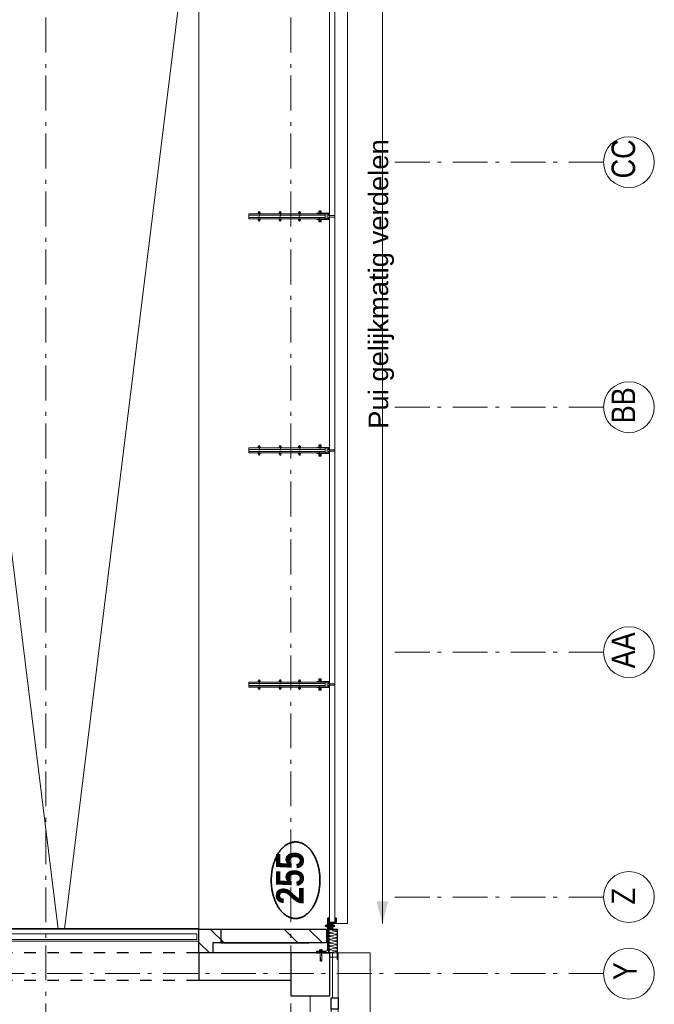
# Model space of a CAD drawing. Header units: millimetres. Extents: x 274596 to 660162, y 141333 to 298920.
# Tile 69 of 165: x 392655 to 397219, y 226045 to 233119. Entities that reach past the tile are written whole.
import ezdxf
from ezdxf.enums import TextEntityAlignment as Align

# ---------------------------------------------------------------- set-up
doc = ezdxf.new("R2010")
doc.units = ezdxf.units.MM
doc.header["$LTSCALE"] = 400
for name, pattern in [('STYLE_01', [0.416641, 0.208282, -0.208359]), ('STYLE_02', [0.694427, 0.486069, -0.208359]), ('STYLE_06', [1.041641, 0.625, -0.208282, 0.069427, -0.138931]), ('STYLE_21', [0.138889, 0.069444, -0.069444])]:
    doc.linetypes.add(name, pattern=pattern)
for name, color, linetype, lineweight in [('Buitenkozijnen', 140, 'Continuous', 15), ('Detailaanduiding', 5, 'Continuous', 70), ('leuning', 43, 'Continuous', 5), ('mat-baksteen', 5, 'Continuous', 25), ('mat-beton (ihwg)', 5, 'Continuous', 25), ('mat-glas-vert', 5, 'Continuous', 15), ('mat-naaldhout', 140, 'Continuous', 15), ('mat-staal', 5, 'Continuous', 25), ('mat-staal_zink', 140, 'Continuous', 15), ('None', 7, 'Continuous', 9), ('Sloopwerk', 92, 'Continuous', 25), ('Tekst', 140, 'Continuous', 15)]:
    doc.layers.add(name, color=color, linetype=linetype, lineweight=lineweight)
doc.styles.add('Arial', font='arial.ttf', dxfattribs={"height": 211.666667})
doc.styles.add('Arial Narrow', font='ARIALN.TTF', dxfattribs={"height": 222.25})
doc.styles.add('Arial Narrow (bold)', font='ARIALNB.TTF', dxfattribs={"height": 172.861111})
doc.styles.get("Standard").update_dxf_attribs({"font": 'arial.ttf'})

# ---------------------------------------------------------------- blocks, each defined once
blk = doc.blocks.new('*U200')
at = {"layer": 'None', "color": 43, "linetype": 'Continuous', "lineweight": 9}
for p, q in [((25680.9, 2244.8), (25935.9, 2244.8)), ((25935.9, 2244.8), (25935.9, 1044.8)), ((25935.9, 1044.8), (25680.9, 1044.8))]:
    blk.add_line(p, q, dxfattribs=at)
at = {"layer": 'None', "color": 43, "linetype": 'STYLE_01', "lineweight": 9}
blk.add_line((25680.9, 2244.8), (25680.9, 1044.8), dxfattribs=at)
blk = doc.blocks.new('*U201')
at = {"layer": 'None', "color": 43, "linetype": 'Continuous', "lineweight": 9}
for p, q in [((25910.9, 2244.8), (26165.9, 2244.8)), ((26165.9, 2244.8), (26165.9, 1044.8)), ((26165.9, 1044.8), (25910.9, 1044.8))]:
    blk.add_line(p, q, dxfattribs=at)
at = {"layer": 'None', "color": 43, "linetype": 'STYLE_01', "lineweight": 9}
blk.add_line((25910.9, 2244.8), (25910.9, 1044.8), dxfattribs=at)
blk = doc.blocks.new('*U202')
at = {"layer": 'None', "color": 43, "linetype": 'Continuous', "lineweight": 9}
for p, q in [((26140.9, 2244.8), (26395.9, 2244.8)), ((26395.9, 2244.8), (26395.9, 1044.8)), ((26395.9, 1044.8), (26140.9, 1044.8))]:
    blk.add_line(p, q, dxfattribs=at)
at = {"layer": 'None', "color": 43, "linetype": 'STYLE_01', "lineweight": 9}
blk.add_line((26140.9, 2244.8), (26140.9, 1044.8), dxfattribs=at)
blk = doc.blocks.new('*U203')
at = {"layer": 'None', "color": 43, "linetype": 'Continuous', "lineweight": 9}
for p, q in [((26370.9, 2244.8), (26625.9, 2244.8)), ((26625.9, 2244.8), (26625.9, 1044.8)), ((26625.9, 1044.8), (26370.9, 1044.8))]:
    blk.add_line(p, q, dxfattribs=at)
at = {"layer": 'None', "color": 43, "linetype": 'STYLE_01', "lineweight": 9}
blk.add_line((26370.9, 2244.8), (26370.9, 1044.8), dxfattribs=at)
blk = doc.blocks.new('*U204')
at = {"layer": 'None', "color": 43, "linetype": 'Continuous', "lineweight": 9}
for p, q in [((26600.9, 2244.8), (26855.9, 2244.8)), ((26855.9, 2244.8), (26855.9, 1044.8)), ((26855.9, 1044.8), (26600.9, 1044.8))]:
    blk.add_line(p, q, dxfattribs=at)
at = {"layer": 'None', "color": 43, "linetype": 'STYLE_01', "lineweight": 9}
blk.add_line((26600.9, 2244.8), (26600.9, 1044.8), dxfattribs=at)
blk = doc.blocks.new('*U205')
at = {"layer": 'None', "color": 8, "linetype": 'Continuous', "lineweight": 5}
for p, q in [((28385.9, 2244.8), (28640.9, 2244.8)), ((28640.9, 2244.8), (28640.9, 1044.8)), ((28640.9, 1044.8), (28385.9, 1044.8))]:
    blk.add_line(p, q, dxfattribs=at)
at = {"layer": 'None', "color": 8, "linetype": 'STYLE_01', "lineweight": 5}
blk.add_line((28385.9, 2244.8), (28385.9, 1044.8), dxfattribs=at)
blk = doc.blocks.new('*U206')
at = {"layer": 'None', "color": 8, "linetype": 'Continuous', "lineweight": 5}
for p, q in [((28615.9, 2244.8), (28870.9, 2244.8)), ((28870.9, 2244.8), (28870.9, 1044.8)), ((28870.9, 1044.8), (28615.9, 1044.8))]:
    blk.add_line(p, q, dxfattribs=at)
at = {"layer": 'None', "color": 8, "linetype": 'STYLE_01', "lineweight": 5}
blk.add_line((28615.9, 2244.8), (28615.9, 1044.8), dxfattribs=at)
blk = doc.blocks.new('*U207')
at = {"layer": 'None', "color": 8, "linetype": 'Continuous', "lineweight": 5}
for p, q in [((28845.9, 2244.8), (29100.9, 2244.8)), ((29100.9, 2244.8), (29100.9, 1044.8)), ((29100.9, 1044.8), (28845.9, 1044.8))]:
    blk.add_line(p, q, dxfattribs=at)
at = {"layer": 'None', "color": 8, "linetype": 'STYLE_01', "lineweight": 5}
blk.add_line((28845.9, 2244.8), (28845.9, 1044.8), dxfattribs=at)
blk = doc.blocks.new('*U208')
at = {"layer": 'None', "color": 8, "linetype": 'Continuous', "lineweight": 5}
for p, q in [((29075.9, 2244.8), (29330.9, 2244.8)), ((29330.9, 2244.8), (29330.9, 1044.8)), ((29330.9, 1044.8), (29075.9, 1044.8))]:
    blk.add_line(p, q, dxfattribs=at)
at = {"layer": 'None', "color": 8, "linetype": 'STYLE_01', "lineweight": 5}
blk.add_line((29075.9, 2244.8), (29075.9, 1044.8), dxfattribs=at)
blk = doc.blocks.new('*U209')
at = {"layer": 'None', "color": 8, "linetype": 'Continuous', "lineweight": 5}
for p, q in [((29305.9, 2244.8), (29560.9, 2244.8)), ((29560.9, 2244.8), (29560.9, 1044.8)), ((29560.9, 1044.8), (29305.9, 1044.8))]:
    blk.add_line(p, q, dxfattribs=at)
at = {"layer": 'None', "color": 8, "linetype": 'STYLE_01', "lineweight": 5}
blk.add_line((29305.9, 2244.8), (29305.9, 1044.8), dxfattribs=at)
blk = doc.blocks.new('*U210')
at = {"layer": 'None', "color": 8, "linetype": 'Continuous', "lineweight": 5}
for p, q in [((29535.9, 2244.8), (29790.9, 2244.8)), ((29790.9, 2244.8), (29790.9, 1044.8)), ((29790.9, 1044.8), (29535.9, 1044.8))]:
    blk.add_line(p, q, dxfattribs=at)
at = {"layer": 'None', "color": 8, "linetype": 'STYLE_01', "lineweight": 5}
blk.add_line((29535.9, 2244.8), (29535.9, 1044.8), dxfattribs=at)
blk = doc.blocks.new('*U211')
at = {"layer": 'None', "color": 8, "linetype": 'Continuous', "lineweight": 5}
for p, q in [((29765.9, 2244.8), (30020.9, 2244.8)), ((30020.9, 2244.8), (30020.9, 1044.8)), ((30020.9, 1044.8), (29765.9, 1044.8))]:
    blk.add_line(p, q, dxfattribs=at)
at = {"layer": 'None', "color": 8, "linetype": 'STYLE_01', "lineweight": 5}
blk.add_line((29765.9, 2244.8), (29765.9, 1044.8), dxfattribs=at)
blk = doc.blocks.new('*U212')
at = {"layer": 'None', "color": 8, "linetype": 'Continuous', "lineweight": 5}
for p, q in [((29995.9, 2244.8), (30250.9, 2244.8)), ((30250.9, 2244.8), (30250.9, 1044.8)), ((30250.9, 1044.8), (29995.9, 1044.8))]:
    blk.add_line(p, q, dxfattribs=at)
at = {"layer": 'None', "color": 8, "linetype": 'STYLE_01', "lineweight": 5}
blk.add_line((29995.9, 2244.8), (29995.9, 1044.8), dxfattribs=at)
blk = doc.blocks.new('*U213')
at = {"layer": 'None', "color": 8, "linetype": 'Continuous', "lineweight": 5}
for p, q in [((30225.9, 2244.8), (30480.9, 2244.8)), ((30480.9, 2244.8), (30480.9, 1044.8)), ((30480.9, 1044.8), (30225.9, 1044.8))]:
    blk.add_line(p, q, dxfattribs=at)
at = {"layer": 'None', "color": 8, "linetype": 'STYLE_01', "lineweight": 5}
blk.add_line((30225.9, 2244.8), (30225.9, 1044.8), dxfattribs=at)
blk = doc.blocks.new('*U214')
at = {"layer": 'None', "color": 8, "linetype": 'Continuous', "lineweight": 5}
for p, q in [((30455.9, 2244.8), (30710.9, 2244.8)), ((30710.9, 2244.8), (30710.9, 1044.8)), ((30710.9, 1044.8), (30455.9, 1044.8))]:
    blk.add_line(p, q, dxfattribs=at)
at = {"layer": 'None', "color": 8, "linetype": 'STYLE_01', "lineweight": 5}
blk.add_line((30455.9, 2244.8), (30455.9, 1044.8), dxfattribs=at)
blk = doc.blocks.new('*U215')
at = {"layer": 'None', "color": 8, "linetype": 'Continuous', "lineweight": 5}
for p, q in [((30685.9, 2244.8), (30940.9, 2244.8)), ((30940.9, 2244.8), (30940.9, 1044.8)), ((30940.9, 1044.8), (30685.9, 1044.8))]:
    blk.add_line(p, q, dxfattribs=at)
at = {"layer": 'None', "color": 8, "linetype": 'STYLE_01', "lineweight": 5}
blk.add_line((30685.9, 2244.8), (30685.9, 1044.8), dxfattribs=at)
blk = doc.blocks.new('*U216')
at = {"layer": 'None', "color": 8, "linetype": 'Continuous', "lineweight": 5}
for p, q in [((30915.9, 2244.8), (31170.9, 2244.8)), ((31170.9, 2244.8), (31170.9, 1044.8)), ((31170.9, 1044.8), (30915.9, 1044.8))]:
    blk.add_line(p, q, dxfattribs=at)
at = {"layer": 'None', "color": 8, "linetype": 'STYLE_01', "lineweight": 5}
blk.add_line((30915.9, 2244.8), (30915.9, 1044.8), dxfattribs=at)
blk = doc.blocks.new('*U217')
at = {"layer": 'None', "color": 8, "linetype": 'Continuous', "lineweight": 5}
for p, q in [((31145.9, 2244.8), (31400.9, 2244.8)), ((31400.9, 2244.8), (31400.9, 1044.8)), ((31400.9, 1044.8), (31145.9, 1044.8))]:
    blk.add_line(p, q, dxfattribs=at)
at = {"layer": 'None', "color": 8, "linetype": 'STYLE_01', "lineweight": 5}
blk.add_line((31145.9, 2244.8), (31145.9, 1044.8), dxfattribs=at)
blk = doc.blocks.new('*U218')
at = {"layer": 'None', "color": 8, "linetype": 'Continuous', "lineweight": 5}
for p, q in [((31375.9, 2244.8), (31630.9, 2244.8)), ((31630.9, 2244.8), (31630.9, 1044.8)), ((31630.9, 1044.8), (31375.9, 1044.8))]:
    blk.add_line(p, q, dxfattribs=at)
at = {"layer": 'None', "color": 8, "linetype": 'STYLE_01', "lineweight": 5}
blk.add_line((31375.9, 2244.8), (31375.9, 1044.8), dxfattribs=at)
blk = doc.blocks.new('*U219')
at = {"layer": 'None', "color": 8, "linetype": 'Continuous', "lineweight": 5}
for p, q in [((31605.9, 2244.8), (31860.9, 2244.8)), ((31860.9, 2244.8), (31860.9, 1044.8)), ((31860.9, 1044.8), (31605.9, 1044.8))]:
    blk.add_line(p, q, dxfattribs=at)
at = {"layer": 'None', "color": 8, "linetype": 'STYLE_01', "lineweight": 5}
blk.add_line((31605.9, 2244.8), (31605.9, 1044.8), dxfattribs=at)
blk = doc.blocks.new('*X220')
at = {"layer": 'None', "lineweight": 9}
blk.add_line((29075.7, 615), (29175.7, 715), dxfattribs=at)
blk = doc.blocks.new('*U221')
at = {"layer": 'leuning', "color": 140, "lineweight": 15}
for p, q in [((25185.9, 2675), (25185.9, 2258.3)), ((25185.9, 2675), (25225.9, 2675)), ((25225.9, 2675), (25225.9, 2298.3)), ((31860.9, 2298.3), (25225.9, 2298.3)), ((31860.9, 2298.3), (31860.9, 2258.3)), ((31860.9, 2258.3), (25185.9, 2258.3)), ((25185.9, 1031.3), (25185.9, 615)), ((25185.9, 1031.3), (31860.9, 1031.3)), ((25225.9, 991.3), (25225.9, 615)), ((25225.9, 991.3), (31860.9, 991.3)), ((31860.9, 991.3), (31860.9, 1031.3)), ((25185.9, 615), (25225.9, 615))]:
    blk.add_line(p, q, dxfattribs=at)
at = {"layer": 'mat-baksteen', "lineweight": 25}
for p, q in [((29021.1, 715), (29021.1, 615)), ((29291.1, 715), (29021.1, 715)), ((29191.1, 615), (29021.1, 615))]:
    blk.add_line(p, q, dxfattribs=at)
at = {"layer": 'None', "color": 8, "linetype": 'STYLE_01', "lineweight": 5}
for p, q in [((25090.9, 2700), (25090.9, 590)), ((25767.4, 2249.8), (25767.4, 1039.8)), ((25847.4, 2249.8), (25847.4, 1039.8)), ((26457.4, 2249.8), (26457.4, 1039.8)), ((26537.4, 2249.8), (26537.4, 1039.8)), ((28473.4, 2249.8), (28473.4, 1039.8)), ((28553.4, 2249.8), (28553.4, 1039.8)), ((29162.4, 2249.8), (29162.4, 1039.8)), ((29242.4, 2249.8), (29242.4, 1039.8)), ((30082.4, 2249.8), (30082.4, 1039.8)), ((30162.4, 2249.8), (30162.4, 1039.8)), ((30773.4, 2249.8), (30773.4, 1039.8)), ((30853.4, 2249.8), (30853.4, 1039.8))]:
    blk.add_line(p, q, dxfattribs=at)
at = {"layer": 'None', "color": 43, "lineweight": 9}
for p, q in [((25172.9, 2700), (25172.9, 590)), ((25265.9, 2700), (25265.9, 590)), ((25184.9, 2296.8), (31860.9, 2296.8)), ((25184.9, 2286.8), (25184.9, 2296.8)), ((25184.9, 2286.8), (31860.9, 2286.8)), ((25184.9, 2269.8), (31860.9, 2269.8)), ((25184.9, 2249.8), (25184.9, 2269.8)), ((31860.9, 2286.8), (31860.9, 2296.8)), ((31860.9, 2249.8), (31860.9, 2269.8)), ((25184.9, 2249.8), (31860.9, 2249.8)), ((25184.9, 1039.8), (25184.9, 1019.8)), ((31860.9, 1039.8), (25184.9, 1039.8)), ((31860.9, 1019.8), (25184.9, 1019.8)), ((25184.9, 1002.8), (25184.9, 992.8)), ((31860.9, 1002.8), (25184.9, 1002.8)), ((31860.9, 992.8), (25184.9, 992.8)), ((31860.9, 1039.8), (31860.9, 1019.8)), ((31860.9, 1002.8), (31860.9, 992.8))]:
    blk.add_line(p, q, dxfattribs=at)
at = {"layer": 'None', "color": 8, "linetype": 'Continuous', "lineweight": 5}
for p, q in [((29291.1, 2700), (29291.1, 2298.3)), ((26855.9, 1644.8), (25705.9, 1644.8)), ((31860.9, 1644.8), (28410.9, 1644.8)), ((29291.1, 991.3), (29291.1, 715))]:
    blk.add_line(p, q, dxfattribs=at)
at = {"layer": 'None', "lineweight": 9}
for p, q in [((27085.9, 2298.3), (27085.9, 2258.3)), ((27085.9, 1031.3), (27085.9, 991.3))]:
    blk.add_line(p, q, dxfattribs=at)
at = {"layer": 'None', "linetype": 'STYLE_06', "lineweight": 9}
for p, q in [((26498.4, 2244.8), (25807.4, 1041.8)), ((26498.4, 1041.8), (25807.4, 2244.8)), ((29202.4, 2244.8), (30122.4, 1044.8)), ((29202.4, 1044.8), (30122.4, 2244.8))]:
    blk.add_line(p, q, dxfattribs=at)
at = {"layer": 'None', "color": 43, "linetype": 'STYLE_01', "lineweight": 9}
for p, q in [((26830.9, 2244.8), (26830.9, 1044.8)), ((23301.1, 390), (21471.1, 390))]:
    blk.add_line(p, q, dxfattribs=at)
at = {"layer": 'None', "color": 43, "linetype": 'Continuous', "lineweight": 9}
for p, q in [((28410.9, 2244.8), (26830.9, 1044.8)), ((26830.9, 2244.8), (28410.9, 1044.8)), ((21471.1, 308), (23301.1, 308)), ((21471.1, 215), (23301.1, 215)), ((21383.1, -120), (21383.1, -4080)), ((21476.1, -120), (21476.1, -4080))]:
    blk.add_line(p, q, dxfattribs=at)
at = {"layer": 'None', "color": 140, "linetype": 'Continuous', "lineweight": 15}
for p, q in [((21486.7, 295), (23286.7, 295)), ((21486.7, 255), (21486.7, 295)), ((23286.7, 255), (23286.7, 295)), ((21486.7, 255), (23286.7, 255)), ((21436.1, -135.7), (21396.1, -135.7)), ((21396.1, -4065.7), (21396.1, -135.7)), ((21436.1, -4065.7), (21436.1, -135.7)), ((21436.1, -4065.7), (21396.1, -4065.7))]:
    blk.add_line(p, q, dxfattribs=at)
at = {"layer": 'None', "color": 92, "linetype": 'STYLE_01', "lineweight": 25}
for p, q in [((21101.1, -4240), (21101.1, -110)), ((21301.1, -4240), (21301.1, -110))]:
    blk.add_line(p, q, dxfattribs=at)
at = {"layer": 'None', "color": 43, "linetype": 'Continuous', "lineweight": 9}
for points in [[(25184.9, 2244.8), (25439.9, 2244.8), (25439.9, 1044.8), (25184.9, 1044.8)], [(25450.9, 2244.8), (25705.9, 2244.8), (25705.9, 1044.8), (25450.9, 1044.8)], [(26855.9, 2244.8), (28145.9, 2244.8), (28145.9, 1044.8), (26855.9, 1044.8)], [(26860.9, 2239.8), (28140.9, 2239.8), (28140.9, 1049.8), (26860.9, 1049.8)], [(28155.9, 2244.8), (28410.9, 2244.8), (28410.9, 1044.8), (28155.9, 1044.8)]]:
    blk.add_lwpolyline(points, close=True, dxfattribs=at)
at = {"layer": 'None', "color": 8, "lineweight": 5}
for points in [[(25705.9, 1644.8), (25864.7, 1687.4), (25864.7, 1602.3)], [(28410.9, 1644.8), (28569.7, 1687.4), (28569.7, 1602.3)]]:
    blk.add_solid(points, dxfattribs=at)
at = {"layer": 'mat-baksteen'}
blk.add_blockref('*X220', (0, 0), dxfattribs=at)
at = {"layer": 'None', "color": 7}
for name in ['*U200', '*U201', '*U202', '*U203', '*U204', '*U205', '*U206', '*U207', '*U208', '*U209', '*U210', '*U211', '*U212', '*U213', '*U214', '*U215', '*U216', '*U217', '*U218', '*U219']:
    blk.add_blockref(name, (0, 0), dxfattribs=at)
blk = doc.blocks.new('*U306')
at = {"layer": 'None', "color": 8, "linetype": 'Continuous', "lineweight": 5}
for points in [[(23301.1, 220), (25297.7, 220), (25297.7, -2140), (23301.1, -2140)], [(27294.4, 220), (29291.1, 220), (29291.1, -2140), (27294.4, -2140)], [(29291.1, -4080), (29291.1, -2100), (21471.1, -2100), (21471.1, -4080)]]:
    blk.add_lwpolyline(points, close=True, dxfattribs=at)
blk.add_lwpolyline([(29291.1, -2100), (21471.1, -3067.7), (21471.1, -3112.3), (29291.1, -4080)], dxfattribs=at)
blk = doc.blocks.new('Gevelpui best 1410 (2D)')
at = {"layer": 'Buitenkozijnen', "lineweight": 15}
for p, q in [((-260, 0), (-260, -1410)), ((-260, 0), (-210, 0)), ((-210, 0), (-210, -1410)), ((-260, -1410), (-210, -1410))]:
    blk.add_line(p, q, dxfattribs=at)
at = {"layer": 'Buitenkozijnen', "color": 92, "lineweight": 25}
for points in [[(-260, 0), (-210, 0), (-210, -80), (-260, -80)], [(-260, -1330), (-210, -1330), (-210, -1410), (-260, -1410)]]:
    blk.add_lwpolyline(points, close=True, dxfattribs=at)
at = {"layer": 'None', "color": 43, "linetype": 'Continuous', "lineweight": 9}
blk.add_line((-410, 15), (-410, -1425), dxfattribs=at)
blk = doc.blocks.new('*X1059')
at = {"layer": 'None', "lineweight": 9}
for p, q in [((21371.1, -4261.2), (21392.2, -4240)), ((21371.1, -4791.9), (21471.1, -4691.9)), ((21469.3, -4870), (21471.1, -4868.3))]:
    blk.add_line(p, q, dxfattribs=at)
blk = doc.blocks.new('*X1278')
at = {"layer": 'None', "lineweight": 9}
for p, q in [((21301.1, -4154.8), (21375.8, -4080)), ((21371.1, -4261.2), (21471.1, -4161.2)), ((21371.1, -4791.9), (21471.1, -4691.9)), ((21371.1, -4968.3), (21471.1, -4868.3))]:
    blk.add_line(p, q, dxfattribs=at)
blk = doc.blocks.new('*U1279')
at = {"layer": 'None', "color": 8, "lineweight": 5}
for p, q in [((21475.1, -5014), (21515.1, -5036.5)), ((21515.1, -5014), (21475.1, -5036.5))]:
    blk.add_line(p, q, dxfattribs=at)
blk.add_lwpolyline([(21475.1, -5014), (21515.1, -5014), (21515.1, -5036.5), (21475.1, -5036.5)], close=True, dxfattribs=at)
blk = doc.blocks.new('*X1280')
at = {"layer": 'None', "lineweight": 25}
for p, q in [((-15.6, 125.8), (-5.6, 135.8)), ((46.9, -94.5), (56.9, -84.5))]:
    blk.add_line(p, q, dxfattribs=at)
at = {"layer": 'None', "lineweight": 9}
blk.add_line((-15.6, -15.6), (-5.6, -5.6), dxfattribs=at)
blk = doc.blocks.new('*U1281')
at = {"layer": 'None', "color": 92, "linetype": 'Continuous', "lineweight": 25, "flags": 128}
blk.add_lwpolyline([(-15.6, -94.5), (-15.6, 155.5), (-13.1, 155.5, -0.414214), (-5.6, 148), (-5.6, -69.5, 0.414214), (9.4, -84.5), (66.9, -84.5, -0.414214), (74.4, -92), (74.4, -94.5)], format="xyb", close=True, dxfattribs=at)
at = {"layer": 'None', "color": 92}
blk.add_blockref('*X1280', (0, 0), dxfattribs=at)
blk = doc.blocks.new('*X1282')
at = {"layer": 'None', "lineweight": 9}
blk.add_line((21520.8, -5066.5), (21525.3, -5062), dxfattribs=at)
blk = doc.blocks.new('ba-bout glaszwaard')
at = {"layer": 'None', "color": 8, "lineweight": 5}
for p, q in [((-11.5, 5), (-9.5, 5)), ((47.5, 5), (45.5, 5)), ((-11.5, -5), (-9.5, -5)), ((47.5, -5), (45.5, -5))]:
    blk.add_line(p, q, dxfattribs=at)
at = {"layer": 'None', "color": 8, "linetype": 'Continuous', "lineweight": 5}
for p, q in [((-2.5, 3), (-8.5, 3)), ((38.5, 3), (44.5, 3)), ((-2.5, -3), (-8.5, -3)), ((38.5, -3), (44.5, -3))]:
    blk.add_line(p, q, dxfattribs=at)
at = {"layer": 'None', "color": 8, "linetype": 'STYLE_21', "lineweight": 5}
blk.add_lwpolyline([(-11.5, 2.5), (47.5, 2.5), (47.5, -2.5), (-11.5, -2.5)], close=True, dxfattribs=at)
at = {"layer": 'None', "color": 8, "linetype": 'Continuous', "lineweight": 5, "flags": 128}
for points in [[(-1.5, 6, 0.414214), (-2.5, 7), (-8.5, 7, 0.414214), (-9.5, 6), (-9.5, -6, 0.414214), (-8.5, -7), (-2.5, -7, 0.414214), (-1.5, -6)], [(37.5, 6, -0.414214), (38.5, 7), (44.5, 7, -0.414214), (45.5, 6), (45.5, -6, -0.414214), (44.5, -7), (38.5, -7, -0.414214), (37.5, -6)]]:
    blk.add_lwpolyline(points, format="xyb", close=True, dxfattribs=at)
at = {"layer": 'None', "color": 8, "linetype": 'Continuous', "lineweight": 5}
for points in [[(-1.5, 9), (-0.5, 9), (-0.5, -9), (-1.5, -9)], [(36.5, 9), (37.5, 9), (37.5, -9), (36.5, -9)]]:
    blk.add_lwpolyline(points, close=True, dxfattribs=at)
at = {"layer": 'None', "color": 8, "lineweight": 5}
for centre, start, end in [((-11.5, 0), 90, 270), ((47.5, 0), 270, 90)]:
    blk.add_arc(centre, 5, start, end, dxfattribs=at)
at = {"layer": 'None', "color": 8, "linetype": 'Continuous', "lineweight": 5}
for centre, start, end in [((-8.5, 4), 180, 270), ((-8.5, 2), 90, 180), ((-2.5, 4), 270, 0), ((-2.5, 2), 0, 90), ((38.5, 4), 180, 270), ((38.5, 2), 90, 180), ((44.5, 4), 270, 0), ((44.5, 2), 0, 90), ((-8.5, -2), 180, 270), ((-8.5, -4), 90, 180), ((-2.5, -4), 0, 90), ((38.5, -4), 90, 180), ((44.5, -2), 270, 0), ((44.5, -4), 0, 90)]:
    blk.add_arc(centre, 1, start, end, dxfattribs=at)
blk = doc.blocks.new('*U1283')
at = {"layer": 'None', "color": 8, "linetype": 'Continuous', "lineweight": 5, "flags": 128}
blk.add_lwpolyline([(0, 0, 0.473285), (9.6, 11.8), (2.4, 48.2, -0.473285), (12, 60, -0.473285), (21.6, 48.2), (14.4, 11.8, 0.473285), (24, 0, 0.473285), (33.6, 11.8), (26.4, 48.2, -0.473285), (36, 60, -0.473285), (45.6, 48.2), (38.4, 11.8, 0.473285), (48, 0, 0.473285), (57.6, 11.8), (50.4, 48.2, -0.473285), (60, 60, -0.473285), (69.6, 48.2), (62.4, 11.8, 0.473285), (72, 0, 0.473285), (81.6, 11.8), (74.4, 48.2, -0.473285), (84, 60, -0.473285), (93.6, 48.2), (86.4, 11.8, 0.473285), (96, 0, 0.473285), (105.6, 11.8), (98.4, 48.2, -0.473285), (108, 60, -0.473285), (117.6, 48.2), (110.4, 11.8, 0.473285), (120, 0, 0.473285), (129.6, 11.8), (122.4, 48.2, -0.473285), (132, 60, -0.473285), (141.6, 48.2), (134.4, 11.8, 0.473285), (144, 0, 0.473285), (153.6, 11.8), (146.4, 48.2, -0.473285), (156, 60, -0.473285), (165.6, 48.2), (158.4, 11.8, 0.473285), (168, 0, 0.473285)], format="xyb", dxfattribs=at)
blk = doc.blocks.new('*U1284')
at = {"layer": 'None', "color": 8, "linetype": 'Continuous', "lineweight": 5, "flags": 128}
blk.add_lwpolyline([(0, 0, 0.464172), (2.8, 3.3), (0.6, 16.7, -0.464172), (3.4, 20, -0.464172), (6.2, 16.7), (3.9, 3.3, 0.464172), (6.8, 0, 0.464172), (9.6, 3.3), (7.3, 16.7, -0.464172), (10.1, 20, -0.464172), (13, 16.7), (10.7, 3.3, 0.464172), (13.5, 0, 0.464172), (16.3, 3.3), (14.1, 16.7, -0.464172), (16.9, 20, -0.464172), (19.7, 16.7), (17.5, 3.3, 0.464172), (20.3, 0, 0.464172), (23.1, 3.3), (20.9, 16.7, -0.464172), (23.7, 20, -0.464172), (26.5, 16.7), (24.2, 3.3, 0.464172), (27.1, 0, 0.464172), (29.9, 3.3), (27.6, 16.7, -0.464172), (30.4, 20, -0.464172), (33.3, 16.7), (31, 3.3, 0.464172), (33.8, 0, 0.464172), (36.6, 3.3), (34.4, 16.7, -0.464172), (37.2, 20, -0.464172), (40, 16.7), (37.8, 3.3, 0.464172), (40.6, 0, 0.464172), (43.4, 3.3), (41.1, 16.7, -0.464172), (44, 20, -0.464172), (46.8, 16.7), (44.5, 3.3, 0.464172), (47.3, 0, 0.464172)], format="xyb", dxfattribs=at)
blk = doc.blocks.new('*U1285')
at = {"layer": 'None', "color": 8, "linetype": 'Continuous', "lineweight": 5}
for p, q in [((21312.6, -4951.9), (21321.6, -4951.9)), ((21312.6, -4961.7), (21321.6, -4961.7))]:
    blk.add_line(p, q, dxfattribs=at)
at = {"layer": 'None', "color": 8, "linetype": 'Continuous', "lineweight": 5, "flags": 128}
blk.add_lwpolyline([(21312.6, -4964.7, 0.414214), (21314.1, -4966.2), (21320.1, -4966.2, 0.414214), (21321.6, -4964.7), (21321.6, -4948.9, 0.414214), (21320.1, -4947.4), (21314.1, -4947.4, 0.414214), (21312.6, -4948.9)], format="xyb", close=True, dxfattribs=at)
at = {"layer": 'None', "color": 8, "linetype": 'Continuous', "lineweight": 5}
for centre, start, end in [((21314.1, -4950.4), 180, 270), ((21314.1, -4953.4), 90, 180), ((21320.1, -4950.4), 270, 0), ((21320.1, -4953.4), 0, 90), ((21314.1, -4960.2), 180, 270), ((21314.1, -4963.2), 90, 180), ((21320.1, -4960.2), 270, 0), ((21320.1, -4963.2), 0, 90)]:
    blk.add_arc(centre, 1.5, start, end, dxfattribs=at)
blk = doc.blocks.new('*U1286')
at = {"layer": 'None', "color": 8, "linetype": 'Continuous', "lineweight": 5}
for points in [[(21311.1, -4945.6), (21312.6, -4945.6), (21312.6, -4968.1), (21311.1, -4968.1)], [(21321.6, -4953.1), (21325.3, -4953.1), (21325.3, -4960.6), (21321.6, -4960.6)]]:
    blk.add_lwpolyline(points, close=True, dxfattribs=at)
at = {"layer": 'None', "color": 8, "linetype": 'STYLE_21', "lineweight": 5, "flags": 128}
for points in [[(21321.6, -4953.1), (21307.3, -4953.1)], [(21307.3, -4960.6), (21321.6, -4960.6), (21321.6, -4953.1)]]:
    blk.add_lwpolyline(points, dxfattribs=at)
at = {"layer": 'None', "color": 7}
blk.add_blockref('*U1285', (0, 0), dxfattribs=at)
blk = doc.blocks.new('*U1287')
at = {"layer": 'None', "color": 8, "linetype": 'STYLE_02', "lineweight": 5}
for p, q in [((21240.7, -4951.1), (21290.7, -4951.1)), ((21240.7, -4962.6), (21290.7, -4962.6))]:
    blk.add_line(p, q, dxfattribs=at)
at = {"layer": 'None', "color": 8, "linetype": 'STYLE_21', "lineweight": 5, "flags": 128}
for points in [[(21240.7, -4953.1), (21307.3, -4953.1)], [(21307.3, -4960.6), (21240.7, -4960.6), (21240.7, -4953.1)]]:
    blk.add_lwpolyline(points, dxfattribs=at)
at = {"layer": 'None', "color": 7}
blk.add_blockref('*U1286', (0, 0), dxfattribs=at)
blk = doc.blocks.new('*U1288')
at = {"layer": 'mat-staal_zink', "lineweight": 15, "flags": 128}
blk.add_lwpolyline([(21515.1, -5036.5), (21473.1, -5036.5, 0.414214), (21471.1, -5038.5), (21471.1, -5072.3, -0.414214), (21467.1, -5076.3), (21253.1, -5076.3), (21253.1, -5074.3), (21467.1, -5074.3, 0.414214), (21469.1, -5072.3), (21469.1, -5038.5, -0.414214), (21473.1, -5034.5), (21515.1, -5034.5)], format="xyb", close=True, dxfattribs=at)
blk = doc.blocks.new('Detail')
at = {"layer": 'Detailaanduiding', "color": 1, "linetype": 'Continuous', "lineweight": 35}
blk.add_open_spline([(-134.1, 153.9), (-70.3, 177.4), (77, 177.4), (140.9, 153.9), (204.7, 130.5), (241.5, 89.9), (278.4, 49.3), (278.4, 2.4), (278.4, -44.5), (241.5, -85.1), (204.7, -125.7), (140.9, -149.2), (77, -172.6), (-70.3, -172.6), (-134.1, -149.2), (-198, -125.7), (-234.8, -85.1), (-271.6, -44.5), (-271.6, 2.4), (-271.6, 49.3), (-234.8, 89.9), (-198, 130.5), (-134.1, 153.9)], degree=2, knots=[0, 0, 0, 0.097932, 0.195864, 0.195864, 0.280023, 0.280023, 0.347931, 0.347931, 0.415846, 0.415846, 0.5, 0.5, 0.597932, 0.695864, 0.695864, 0.780023, 0.780023, 0.847931, 0.847931, 0.915846, 0.915846, 1, 1, 1], dxfattribs=at)
at = {"layer": 'Detailaanduiding', "style": 'Arial Narrow (bold)'}
blk.add_attdef('Detail', text='', height=197.6, dxfattribs=at).set_placement((-170.2, 142.2), align=Align.TOP_LEFT)
at = {"layer": 'None', "color": 0, "flags": 1}
blk.add_attdef('Fragment', (-271.6, -528.2), '', height=197.6, dxfattribs=at)
blk = doc.blocks.new('*U183')
at = {"layer": 'None', "color": 8, "lineweight": 5}
for p, q in [((-15.5, -507.1), (-13.5, -507.1)), ((-15.5, -517.1), (-13.5, -517.1)), ((51.5, -507.1), (49.5, -507.1)), ((51.5, -517.1), (49.5, -517.1))]:
    blk.add_line(p, q, dxfattribs=at)
at = {"layer": 'None', "color": 8, "linetype": 'Continuous', "lineweight": 5}
for p, q in [((-6.5, -509.1), (-12.5, -509.1)), ((-6.5, -515.1), (-12.5, -515.1)), ((42.5, -509.1), (48.5, -509.1)), ((42.5, -515.1), (48.5, -515.1))]:
    blk.add_line(p, q, dxfattribs=at)
for points in [[(-22, -503.1), (-4.5, -503.1), (-4.5, -521.1), (-22, -521.1)], [(-5.5, -503.1), (-4.5, -503.1), (-4.5, -521.1), (-5.5, -521.1)], [(40.5, -503.1), (58, -503.1), (58, -521.1), (40.5, -521.1)], [(40.5, -503.1), (41.5, -503.1), (41.5, -521.1), (40.5, -521.1)]]:
    blk.add_lwpolyline(points, close=True, dxfattribs=at)
at = {"layer": 'None', "color": 8, "linetype": 'STYLE_21', "lineweight": 5}
blk.add_lwpolyline([(-15.5, -509.6), (51.5, -509.6), (51.5, -514.6), (-15.5, -514.6)], close=True, dxfattribs=at)
at = {"layer": 'None', "color": 8, "linetype": 'Continuous', "lineweight": 5, "flags": 128}
for points in [[(-5.5, -506.1, 0.414214), (-6.5, -505.1), (-12.5, -505.1, 0.414214), (-13.5, -506.1), (-13.5, -518.1, 0.414214), (-12.5, -519.1), (-6.5, -519.1, 0.414214), (-5.5, -518.1)], [(41.5, -506.1, -0.414214), (42.5, -505.1), (48.5, -505.1, -0.414214), (49.5, -506.1), (49.5, -518.1, -0.414214), (48.5, -519.1), (42.5, -519.1, -0.414214), (41.5, -518.1)]]:
    blk.add_lwpolyline(points, format="xyb", close=True, dxfattribs=at)
at = {"layer": 'None', "color": 8, "lineweight": 5}
for centre, start, end in [((-15.5, -512.1), 90, 270), ((51.5, -512.1), 270, 90)]:
    blk.add_arc(centre, 5, start, end, dxfattribs=at)
at = {"layer": 'None', "color": 8, "linetype": 'Continuous', "lineweight": 5}
for centre, start, end in [((-12.5, -508.1), 180, 270), ((-12.5, -510.1), 90, 180), ((-12.5, -514.1), 180, 270), ((-12.5, -516.1), 90, 180), ((-6.5, -508.1), 270, 0), ((-6.5, -510.1), 0, 90), ((-6.5, -516.1), 0, 90), ((42.5, -508.1), 180, 270), ((42.5, -510.1), 90, 180), ((42.5, -516.1), 90, 180), ((48.5, -508.1), 270, 0), ((48.5, -510.1), 0, 90), ((48.5, -514.1), 270, 0), ((48.5, -516.1), 0, 90)]:
    blk.add_arc(centre, 1, start, end, dxfattribs=at)
blk = doc.blocks.new('*U184')
at = {"layer": 'mat-glas-vert', "lineweight": 15}
blk.add_lwpolyline([(10.5, 0), (25.5, 0), (25.5, -550), (10.5, -550)], close=True, dxfattribs=at)
at = {"layer": 'None', "color": 8, "lineweight": 5}
for points in [[(0, 0), (10, 0), (10, -550), (0, -550)], [(26, 0), (36, 0), (36, -550), (26, -550)], [(-4, -577), (13, -577), (13, -580), (-4, -580)], [(18, -619), (13, -620), (13, -580), (18, -581), (23, -580), (23, -620)], [(23, -577), (40, -577), (40, -580), (23, -580)]]:
    blk.add_lwpolyline(points, close=True, dxfattribs=at)
at = {"layer": 'None', "color": 43, "lineweight": 9}
for points in [[(13, -577), (-4, -577), (-4, -490), (-1, -490), (-1, -574), (13, -574)], [(23, -577), (40, -577), (40, -490), (37, -490), (37, -574), (23, -574)]]:
    blk.add_lwpolyline(points, close=True, dxfattribs=at)
at = {"layer": 'None', "color": 140, "lineweight": 15}
blk.add_lwpolyline([(0, -550), (36, -550), (36, -565), (0, -565)], close=True, dxfattribs=at)
at = {"layer": 'None', "color": 8}
for p in [(0, -75), (0, -226.9), (0, -365.6)]:
    blk.add_blockref('ba-bout glaszwaard', p, dxfattribs=at)
at = {"layer": 'None', "color": 7}
blk.add_blockref('*U183', (0, 0), dxfattribs=at)
blk = doc.blocks.new('glazen vin')
at = {"layer": 'None', "color": 7}
blk.add_blockref('*U184', (0, 0), dxfattribs=at)

msp = doc.modelspace()

# ---------------------------------------------------------------- linework, layer by layer
at = {"layer": 'Buitenkozijnen', "color": 140, "linetype": 'Continuous', "lineweight": 15}
for p, q in [((394882.37113, 226635.42983), (394882.37113, 235090.42983)), ((394922.37113, 226635.42983), (394922.37113, 235090.42983)), ((394922.37113, 226635.42983), (394882.37113, 226635.42983))]:
    msp.add_line(p, q, dxfattribs=at)
at = {"layer": 'Buitenkozijnen', "lineweight": 15}
msp.add_lwpolyline([(394904.41069, 226415.42983), (394944.45133, 226415.42983), (394944.45133, 226090.42983), (394904.41069, 226090.42983)], close=True, dxfattribs=at)
at = {"layer": 'Buitenkozijnen', "color": 43, "linetype": 'Continuous', "lineweight": 9, "flags": 128}
msp.add_lwpolyline([(394944.45133, 226415.42983), (395174.45133, 226415.42983), (395174.45133, 204550.42983), (395154.41069, 204550.42983)], dxfattribs=at)
at = {"layer": 'mat-baksteen', "lineweight": 25}
msp.add_lwpolyline([(394044.41069, 226485.42983), (394044.41069, 226415.42983), (393944.41069, 226415.42983), (393944.41069, 226585.42983), (394860.41069, 226585.42983), (394860.41069, 226485.42983)], close=True, dxfattribs=at)
at = {"layer": 'mat-beton (ihwg)', "lineweight": 25}
for p, q in [((393944.41069, 226415.42983), (393944.41069, 226215.42983)), ((394604.41069, 226415.42983), (393944.41069, 226415.42983)), ((394604.41069, 226415.42983), (394604.41069, 226215.42983)), ((394604.41069, 226215.42983), (393944.41069, 226215.42983))]:
    msp.add_line(p, q, dxfattribs=at)
msp.add_lwpolyline([(394884.41069, 226415.42983), (394604.41069, 226415.42983), (394604.41069, 226105.42983), (394884.41069, 226105.42983)], close=True, dxfattribs=at)
at = {"layer": 'mat-naaldhout', "lineweight": 15}
msp.add_lwpolyline([(394884.41069, 226382.4974), (394884.41069, 226415.42983), (394937.72946, 226415.42983), (394937.72946, 226382.4974)], close=True, dxfattribs=at)
at = {"layer": 'mat-staal', "lineweight": 25, "flags": 128}
msp.add_lwpolyline([(394900.87113, 226589.42983), (394900.87113, 226629.42983), (394921.87113, 226629.42983, 0.4142135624), (394926.37113, 226633.92983), (394926.37113, 226662.92983), (394926.37113, 226662.92983, -0.4142135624), (394928.87113, 226665.42983), (394930.87113, 226665.42983), (394930.87113, 226625.42983), (394909.87113, 226625.42983, 0.4142135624), (394905.37113, 226620.92983), (394905.37113, 226591.92983), (394905.37113, 226591.92983, -0.4142135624), (394902.87113, 226589.42983)], format="xyb", close=True, dxfattribs=at)
at = {"layer": 'None', "color": 7, "linetype": 'STYLE_06', "lineweight": 9}
for p, q in [((392844.41069, 235633.94993), (392844.41069, 225451.42983)), ((394604.41069, 235633.94993), (394604.41069, 225451.42983)), ((396853.45084, 232095.42983), (395353.45084, 232095.42983)), ((396853.45084, 230335.42983), (395353.45084, 230335.42983)), ((396853.45084, 228575.42983), (395353.45084, 228575.42983)), ((396853.45084, 226815.42983), (395353.45084, 226815.42983)), ((396853.45084, 226265.42983), (388254.41069, 226265.42983))]:
    msp.add_line(p, q, dxfattribs=at)
at = {"layer": 'None', "color": 43, "linetype": 'Continuous', "lineweight": 9}
for p, q in [((395263.54459, 226625.42983), (395263.54459, 235070.42983)), ((395012.98476, 234955.15784), (395012.98476, 226625.42983)), ((394930.87113, 226625.42983), (395012.98476, 226625.42983))]:
    msp.add_line(p, q, dxfattribs=at)
at = {"layer": 'None', "lineweight": 9}
msp.add_lwpolyline([(394940.72946, 226367.42983), (394940.72946, 226415.42983), (394944.41069, 226415.42983), (394944.41069, 226367.42983)], close=True, dxfattribs=at)
at = {"layer": 'None', "color": 43, "linetype": 'Continuous', "lineweight": 9}
for centre in [(397036.05726, 232095.42983), (397036.05726, 230335.42983), (397036.05726, 228575.42983), (397036.05726, 226815.42983), (397036.05726, 226265.42983)]:
    msp.add_circle(centre, 182.60642, dxfattribs=at)
at = {"layer": 'None', "color": 43, "lineweight": 9}
msp.add_solid([(395263.54459, 226625.42983), (395221.00766, 226784.17983), (395306.08152, 226784.17983)], dxfattribs=at)
at = {"layer": 'Sloopwerk', "lineweight": 25}
for p, q in [((394104.41069, 226585.42983), (394734.41069, 226585.42983)), ((394104.41069, 226485.42983), (394104.41069, 226585.42983)), ((394104.41069, 226485.42983), (394734.41069, 226485.42983))]:
    msp.add_line(p, q, dxfattribs=at)

# ---------------------------------------------------------------- block references
at = {"layer": 'Buitenkozijnen', "color": 7}
msp.add_blockref('Gevelpui best 1410 (2D)', (395154.41069, 226090.42983), dxfattribs=at)
at = {"layer": 'Detailaanduiding', "color": 7, "rotation": 90}
msp.add_blockref('Detail', (394641.77363, 226933.07375), dxfattribs=at).add_auto_attribs({'Detail': '255'})
at = {"layer": 'mat-baksteen', "rotation": 90}
msp.add_blockref('*X1278', (389864.41069, 205114.37046), dxfattribs=at)
at = {"layer": 'mat-staal', "xscale": -1}
msp.add_blockref('*U1281', (394862.77113, 226509.92983), dxfattribs=at)
at = {"layer": 'mat-staal', "rotation": 90}
msp.add_blockref('*X1282', (389864.41069, 205114.37046), dxfattribs=at)
at = {"layer": 'None', "color": 7}
for name, p, rotation in [('*U221', (389864.41069, 205114.37046), 90), ('*U306', (389864.41069, 205114.37046), 90), ('glazen vin', (394302.37113, 231688.22983), 90), ('glazen vin', (394302.37113, 230006.22983), 90), ('glazen vin', (394302.37113, 228324.22983), 90), ('ba-bout glaszwaard', (394904.87113, 226608.67983), 180), ('*U1279', (389864.41069, 205114.37046), 90), ('*U1288', (389864.41069, 205114.37046), 90), ('*U1287', (389864.41069, 205114.37046), 90)]:
    msp.add_blockref(name, p, dxfattribs=dict(at, rotation=rotation))
at = {"layer": 'None', "color": 8}
for name, p, rotation in [('*U1284', (394878.37113, 226629.42983), 270), ('*U1283', (394938.37113, 226415.42983), 90)]:
    msp.add_blockref(name, p, dxfattribs=dict(at, rotation=rotation))
at = {"layer": 'Sloopwerk', "rotation": 90}
msp.add_blockref('*X1059', (389864.41069, 205114.37046), dxfattribs=at)

# ---------------------------------------------------------------- texts
at = {"layer": 'None', "color": 8, "attachment_point": 1, "rotation": 90, "style": 'Arial Narrow'}
for s, insert, char_height in [('CC', (396911.17393, 231979.01316), 169.333333), ('BB', (396911.17393, 230219.01316), 169.333333), ('AA', (396911.17393, 228459.01316), 169.333333), ('Z', (396911.17393, 226762.51316), 169.33333), ('Y', (396923.29968, 226218.85359), 169.33333)]:
    msp.add_mtext(s, dxfattribs=dict(at, insert=insert, char_height=char_height))
at = {"layer": 'Tekst', "color": 43, "insert": (395163.88487, 230179.19372), "char_height": 141.1111111, "attachment_point": 1, "rotation": 90, "style": 'Arial'}
msp.add_mtext('Pui gelijkmatig verdelen', dxfattribs=at)

doc.saveas('drawing.dxf')
